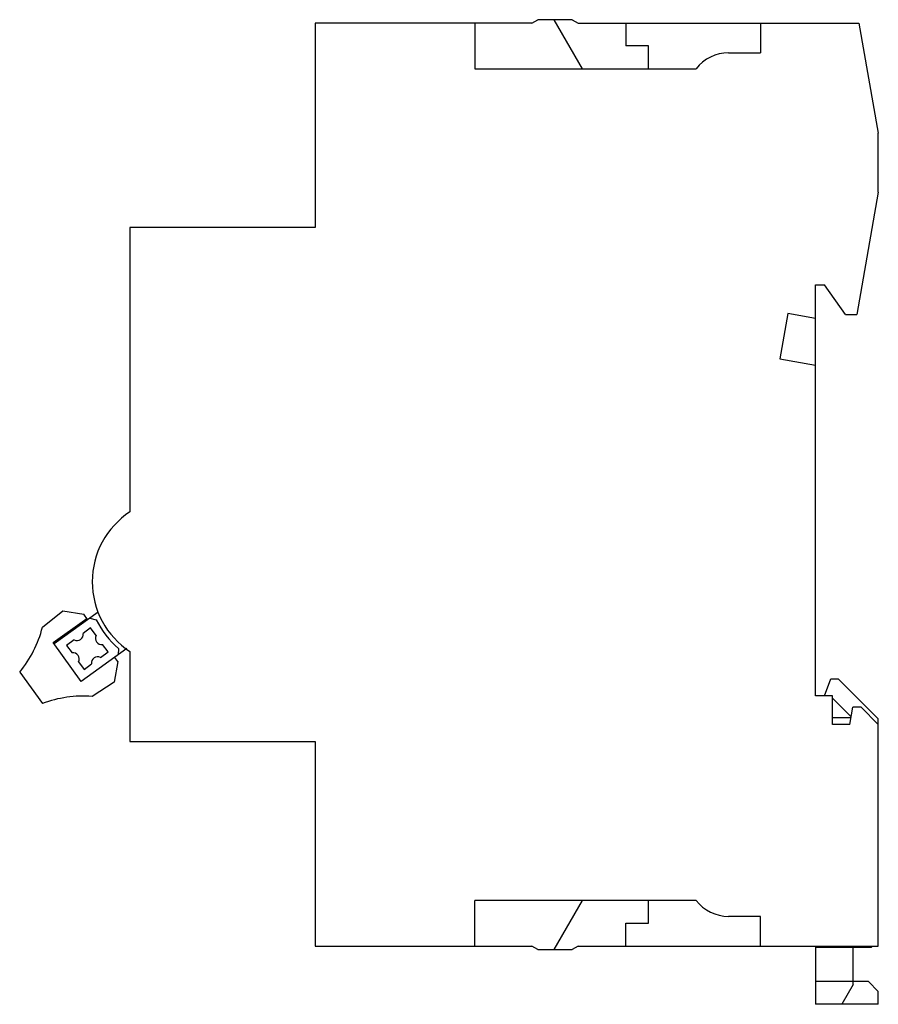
# Model space of a CAD drawing. Header units: millimetres. Extents: x 10.7 to 85.9, y 24.1 to 110.3.
import ezdxf

# ---------------------------------------------------------------- set-up
doc = ezdxf.new("R2010")
doc.units = ezdxf.units.MM
doc.header["$LTSCALE"] = 8.757296
doc.layers.get('0').update_dxf_attribs({"linetype": 'CONTINUOUS'})

msp = doc.modelspace()

# ---------------------------------------------------------------- linework, layer by layer
at = {"color": 7, "linetype": 'Continuous'}
for p, q in [((36.592, 109.972), (36.592, 92.072)), ((55.572, 109.972), (36.592, 109.972)), ((50.592, 109.972), (50.592, 105.972)), ((55.572, 109.972), (56.092, 110.272)), ((59.092, 110.272), (56.092, 110.272)), ((57.492, 110.272), (59.974, 105.972)), ((59.092, 110.272), (59.611, 109.972)), ((59.611, 109.972), (84.192, 109.972)), ((63.792, 109.972), (63.792, 107.972)), ((75.592, 109.972), (75.592, 107.372)), ((84.192, 109.972), (85.892, 100.331)), ((65.792, 107.972), (63.792, 107.972)), ((65.792, 105.972), (65.792, 107.972)), ((72.792, 107.372), (75.592, 107.372)), ((50.592, 105.972), (69.942, 105.972)), ((85.892, 95.172), (85.892, 100.331)), ((85.892, 95.172), (84.005, 84.472)), ((20.392, 92.072), (20.392, 67.179)), ((36.592, 92.072), (20.392, 92.072)), ((80.392, 87.072), (81.192, 87.072)), ((80.392, 51.072), (80.392, 87.072)), ((83.012, 84.472), (81.192, 87.072)), ((77.983, 84.54), (77.284, 80.576)), ((80.392, 84.115), (77.983, 84.54)), ((83.012, 84.472), (84.005, 84.472)), ((77.284, 80.576), (80.392, 80.028)), ((12.733, 57.085), (14.533, 58.523)), ((13.682, 55.76), (16.611, 57.86)), ((13.758, 55.654), (17.623, 58.426)), ((14.533, 58.523), (16.35, 58.224)), ((16.687, 57.755), (16.35, 58.224)), ((16.869, 57.886), (17.451, 57.739)), ((16.949, 57.025), (16.294, 56.549)), ((17.426, 56.37), (16.949, 57.025)), ((16.13, 52.347), (13.682, 55.76)), ((15.501, 55.973), (14.846, 55.497)), ((14.846, 55.497), (15.322, 54.841)), ((20.135, 55.219), (16.13, 52.347)), ((18.478, 54.922), (18.001, 55.577)), ((19.384, 55.224), (19.356, 54.661)), ((17.822, 54.445), (18.478, 54.922)), ((19.321, 54.082), (19.059, 54.447)), ((20.392, 54.966), (20.392, 47.072)), ((15.898, 54.049), (16.374, 53.393)), ((16.374, 53.393), (17.03, 53.869)), ((19.321, 54.082), (19.022, 52.267)), ((10.744, 53.16), (12.726, 50.397)), ((19.022, 52.267), (17.081, 51.023)), ((81.192, 51.072), (81.738, 52.572)), ((81.738, 52.572), (82.392, 52.572)), ((82.392, 52.572), (85.892, 49.072)), ((81.892, 51.072), (80.392, 51.072)), ((81.892, 48.572), (81.892, 51.072)), ((81.892, 50.872), (83.512, 49.253)), ((83.392, 48.572), (83.656, 50.072)), ((84.392, 50.072), (83.656, 50.072)), ((84.392, 50.072), (85.892, 48.572)), ((81.892, 49.174), (83.498, 49.174)), ((83.392, 48.572), (81.892, 48.572)), ((85.892, 29.172), (85.892, 49.072)), ((20.392, 47.072), (36.592, 47.072)), ((36.592, 47.072), (36.592, 29.172)), ((69.942, 33.172), (50.592, 33.172)), ((50.592, 29.172), (50.592, 33.172)), ((59.974, 33.172), (57.492, 28.872)), ((65.792, 31.172), (65.792, 33.172)), ((63.792, 31.172), (65.792, 31.172)), ((63.792, 29.172), (63.792, 31.172)), ((75.592, 31.772), (72.792, 31.772)), ((75.592, 29.172), (75.592, 31.772)), ((36.592, 29.172), (55.572, 29.172)), ((56.092, 28.872), (55.572, 29.172)), ((56.092, 28.872), (59.092, 28.872)), ((59.611, 29.172), (59.092, 28.872)), ((59.611, 29.172), (85.892, 29.172)), ((80.392, 29.172), (80.392, 24.072)), ((80.392, 29.072), (85.292, 29.072)), ((83.692, 25.804), (83.692, 29.172)), ((85.392, 29.172), (85.292, 29.072)), ((85.022, 26.074), (80.392, 26.072)), ((85.022, 26.074), (85.892, 25.204)), ((83.692, 25.804), (82.692, 24.072)), ((85.892, 24.072), (85.892, 25.204)), ((85.892, 24.072), (80.392, 24.072))]:
    msp.add_line(p, q, dxfattribs=at)
for centre, radius, start, end in [((72.792, 103.772), 3.6, 90, 142.33011), ((24.392, 61.072), 7.3, 123.22616, 236.77384), ((3.038, 59.533), 10, 320.40816, 345.82455), ((24.392, 61.072), 7.7, 205.65368, 229.42907), ((15.751, 56.463), 0.55, 243.03569, 8.96431), ((17.916, 56.12), 0.55, 153.03569, 278.96431), ((15.408, 54.298), 0.55, 333.03569, 98.96431), ((17.573, 53.955), 0.55, 63.03569, 188.96431), ((16.291, 41.055), 10, 85.47109, 110.88749), ((72.792, 35.372), 3.6, 217.66989, 270)]:
    msp.add_arc(centre, radius, start, end, dxfattribs=at)

doc.saveas('drawing.dxf')
